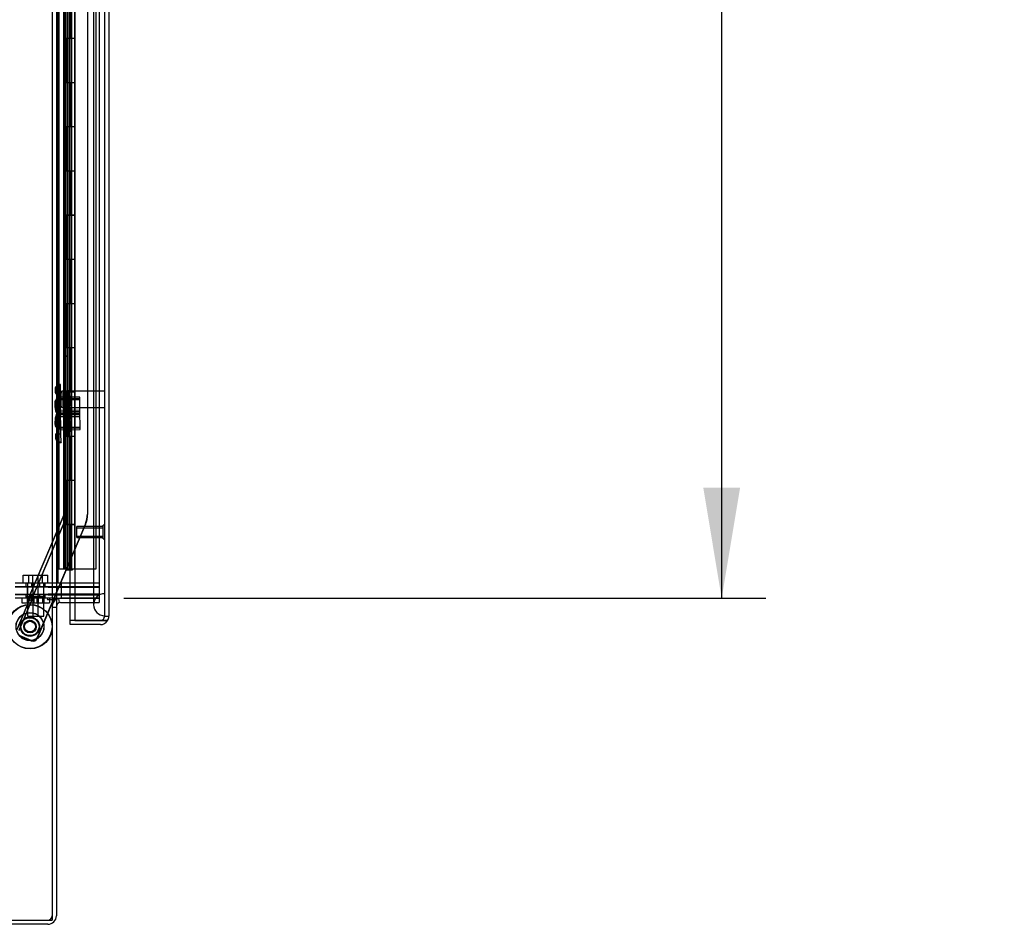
# Model space of a CAD drawing. Header units: inches. Extents: x 1 to 359, y -2 to 239.
# Tile 3 of 103: x 46 to 68, y 69 to 89. Entities that reach past the tile are written whole.
import ezdxf
from ezdxf.enums import TextEntityAlignment as Align
from ezdxf.lldxf.tags import DXFTag

# ---------------------------------------------------------------- set-up
doc = ezdxf.new("R2010")
doc.units = ezdxf.units.IN
doc.header["$MEASUREMENT"] = 0
for name, color, linetype in [('COM54746-60', 7, 'Continuous'), ('COM70098', 7, 'Continuous'), ('COM70220', 7, 'Continuous'), ('COM70739-9', 7, 'Continuous'), ('COM70839-3', 7, 'Continuous'), ('COM71195-8', 7, 'Continuous'), ('COM71197-1', 7, 'Continuous'), ('COM71303-3', 7, 'Continuous'), ('Default', 7, 'Continuous'), ('GSK87756', 7, 'Continuous'), ('NTS18147', 7, 'Continuous'), ('NTS86070', 7, 'Continuous'), ('ROL87452', 7, 'Continuous'), ('RVT17786', 7, 'Continuous'), ('SCC180005', 7, 'Continuous'), ('STD26122', 7, 'Continuous'), ('STD26258', 7, 'Continuous'), ('WAF25376', 7, 'Continuous'), ('WAM30038', 7, 'Continuous')]:
    doc.layers.add(name, color=color, linetype=linetype)
doc.styles.add('SEACAD_Times_New_Roman', font='times.ttf')
tags = doc.linetypes.add('HIDDEN2', pattern=[0.1875, 0.125, -0.0625]).pattern_tags.tags
tags[6:7] = [DXFTag(74, 4), DXFTag(75, 0), DXFTag(340, '0'), DXFTag(46, 0.0), DXFTag(50, 0.0), DXFTag(44, 0.0), DXFTag(45, 0.0)]
tags[4:5] = [DXFTag(74, 4), DXFTag(75, 0), DXFTag(340, '0'), DXFTag(46, 0.0), DXFTag(50, 0.0), DXFTag(44, 0.0), DXFTag(45, 0.0)]
doc.dimstyles.new('HAMMOND_(STH_-_540x360)', dxfattribs={"dimtxt": 2, "dimasz": 2.5, "dimexe": 1, "dimexo": 1, "dimgap": 0.5, "dimtad": 0, "dimtih": 1, "dimtoh": 1, "dimzin": 0, "dimdsep": 46, "dimtxsty": 'SEACAD_Times_New_Roman', "dimblk1": '_SE_FILLED', "dimblk2": '_SE_FILLED', "dimsah": 1, "dimcen": 1, "dimadec": 0, "dimazin": 0, "dimtfac": 0.8, "dimtofl": 0, "dimtmove": 0, "dimatfit": 3, "dimfxl": 1, "dimtolj": 1, "dimtzin": 0, "dimarcsym": 0})

# ---------------------------------------------------------------- blocks, each defined once
blk = doc.blocks.new('SE1')
at = {"layer": 'COM54746-60', "color": 7, "linetype": 'HIDDEN2'}
for p, q in [((46.439, 76.618), (46.439, 136.618)), ((46.625, 136.618), (46.625, 77.618)), ((46.725, 77.618), (46.725, 136.618)), ((47.28, 76.618), (47.28, 136.618)), ((46.54, 89.618), (46.54, 88.618)), ((46.545, 89.618), (46.545, 88.618)), ((46.549, 88.618), (46.549, 89.618)), ((46.558, 89.618), (46.558, 88.619)), ((46.62, 89.618), (46.62, 88.619)), ((46.634, 88.618), (46.634, 89.618)), ((46.675, 88.618), (46.675, 89.618)), ((46.68, 89.618), (46.68, 88.619)), ((46.686, 89.618), (46.686, 88.619)), ((46.73, 88.618), (46.73, 89.618)), ((46.54, 88.618), (46.545, 88.618)), ((46.54, 88.618), (46.54, 87.618)), ((46.558, 88.619), (46.558, 88.618)), ((46.558, 88.617), (46.686, 88.617)), ((46.589, 88.618), (46.589, 87.618)), ((46.62, 88.619), (46.62, 87.618)), ((46.634, 88.618), (46.634, 87.618)), ((46.675, 88.618), (46.675, 87.618)), ((46.68, 87.618), (46.68, 88.619)), ((46.686, 87.618), (46.686, 88.619)), ((46.73, 88.617), (46.686, 88.617)), ((46.73, 87.618), (46.73, 88.619)), ((46.73, 88.617), (46.792, 88.617)), ((46.54, 87.618), (46.54, 86.618)), ((46.54, 87.618), (46.545, 87.618)), ((46.545, 87.618), (46.545, 86.618)), ((46.549, 86.618), (46.549, 87.618)), ((46.558, 87.618), (46.558, 86.619)), ((46.62, 87.618), (46.62, 86.619)), ((46.634, 86.618), (46.634, 87.618)), ((46.675, 86.618), (46.675, 87.618)), ((46.68, 87.618), (46.68, 86.619)), ((46.686, 87.618), (46.686, 86.619)), ((46.73, 86.618), (46.73, 87.618)), ((46.54, 86.618), (46.545, 86.618)), ((46.54, 86.618), (46.54, 85.618)), ((46.558, 86.619), (46.558, 86.618)), ((46.558, 86.617), (46.686, 86.617)), ((46.589, 86.618), (46.589, 85.618)), ((46.62, 86.619), (46.62, 85.618)), ((46.634, 86.618), (46.634, 85.618)), ((46.675, 86.618), (46.675, 85.618)), ((46.68, 85.618), (46.68, 86.619)), ((46.686, 85.618), (46.686, 86.619)), ((46.73, 86.617), (46.686, 86.617)), ((46.73, 85.618), (46.73, 86.619)), ((46.73, 86.617), (46.792, 86.617)), ((46.439, 85.77), (46.377, 85.77)), ((46.54, 85.618), (46.54, 84.618)), ((46.54, 85.618), (46.545, 85.618)), ((46.545, 85.618), (46.545, 84.618)), ((46.549, 84.618), (46.549, 85.618)), ((46.558, 85.618), (46.558, 84.619)), ((46.62, 85.618), (46.62, 84.619)), ((46.634, 84.618), (46.634, 85.618)), ((46.675, 84.618), (46.675, 85.618)), ((46.68, 85.618), (46.68, 84.619)), ((46.686, 85.618), (46.686, 84.619)), ((46.73, 84.618), (46.73, 85.618)), ((46.377, 85.466), (46.439, 85.466)), ((46.54, 84.618), (46.545, 84.618)), ((46.54, 84.618), (46.54, 83.618)), ((46.558, 84.619), (46.558, 84.618)), ((46.558, 84.617), (46.686, 84.617)), ((46.589, 84.618), (46.589, 83.618)), ((46.62, 84.619), (46.62, 83.618)), ((46.634, 84.618), (46.634, 83.618)), ((46.675, 84.618), (46.675, 83.618)), ((46.68, 83.618), (46.68, 84.619)), ((46.686, 83.618), (46.686, 84.619)), ((46.73, 84.617), (46.686, 84.617)), ((46.73, 83.618), (46.73, 84.619)), ((46.73, 84.617), (46.792, 84.617)), ((46.54, 83.618), (46.54, 82.618)), ((46.54, 83.618), (46.545, 83.618)), ((46.545, 83.618), (46.545, 82.618)), ((46.549, 82.618), (46.549, 83.618)), ((46.558, 83.618), (46.558, 82.619)), ((46.62, 83.618), (46.62, 82.619)), ((46.634, 82.618), (46.634, 83.618)), ((46.675, 82.618), (46.675, 83.618)), ((46.68, 83.618), (46.68, 82.619)), ((46.686, 83.618), (46.686, 82.619)), ((46.73, 82.618), (46.73, 83.618)), ((46.54, 82.618), (46.545, 82.618)), ((46.54, 82.618), (46.54, 81.618)), ((46.558, 82.619), (46.558, 82.618)), ((46.558, 82.617), (46.686, 82.617)), ((46.589, 82.618), (46.589, 81.618)), ((46.62, 82.619), (46.62, 81.618)), ((46.634, 82.618), (46.634, 81.618)), ((46.675, 82.618), (46.675, 81.618)), ((46.68, 81.618), (46.68, 82.619)), ((46.686, 81.618), (46.686, 82.619)), ((46.73, 82.617), (46.686, 82.617)), ((46.73, 81.618), (46.73, 82.619)), ((46.73, 82.617), (46.792, 82.617)), ((46.54, 81.618), (46.54, 80.618)), ((46.54, 81.618), (46.545, 81.618)), ((46.545, 81.618), (46.545, 80.618)), ((46.549, 80.618), (46.549, 81.618)), ((46.558, 81.618), (46.558, 80.619)), ((46.62, 81.618), (46.62, 80.619)), ((46.634, 80.618), (46.634, 81.618)), ((46.675, 80.618), (46.675, 81.618)), ((46.68, 81.618), (46.68, 80.619)), ((46.686, 81.618), (46.686, 80.619)), ((46.73, 80.618), (46.73, 81.618)), ((46.54, 80.618), (46.545, 80.618)), ((46.54, 80.618), (46.54, 79.618)), ((46.558, 80.619), (46.558, 80.618)), ((46.558, 80.617), (46.686, 80.617)), ((46.589, 80.618), (46.589, 79.618)), ((46.62, 80.619), (46.62, 79.618)), ((46.634, 80.618), (46.634, 79.618)), ((46.675, 80.618), (46.675, 79.618)), ((46.68, 79.618), (46.68, 80.619)), ((46.686, 79.618), (46.686, 80.619)), ((46.73, 80.617), (46.686, 80.617)), ((46.73, 79.618), (46.73, 80.619)), ((46.73, 80.617), (46.792, 80.617)), ((46.439, 79.77), (46.377, 79.77)), ((46.54, 79.618), (46.54, 78.618)), ((46.54, 79.618), (46.545, 79.618)), ((46.545, 79.618), (46.545, 78.618)), ((46.549, 78.618), (46.549, 79.618)), ((46.558, 79.618), (46.558, 78.619)), ((46.62, 79.618), (46.62, 78.619)), ((46.634, 78.618), (46.634, 79.618)), ((46.675, 78.618), (46.675, 79.618)), ((46.68, 79.618), (46.68, 78.619)), ((46.686, 79.618), (46.686, 78.619)), ((46.73, 78.618), (46.73, 79.618)), ((46.377, 79.466), (46.439, 79.466)), ((46.54, 78.618), (46.545, 78.618)), ((46.54, 78.618), (46.54, 77.618)), ((46.558, 78.619), (46.558, 78.618)), ((46.558, 78.617), (46.686, 78.617)), ((46.589, 78.618), (46.589, 77.618)), ((46.62, 78.619), (46.62, 77.618)), ((46.634, 78.618), (46.634, 77.618)), ((46.675, 78.618), (46.675, 77.618)), ((46.68, 77.618), (46.68, 78.619)), ((46.686, 77.618), (46.686, 78.619)), ((46.73, 78.617), (46.686, 78.617)), ((46.73, 77.618), (46.73, 78.619)), ((46.73, 78.617), (46.792, 78.617)), ((46.54, 77.618), (46.54, 76.618)), ((46.54, 77.618), (46.545, 77.618)), ((46.545, 77.618), (46.545, 76.618)), ((46.549, 76.618), (46.549, 77.618)), ((46.558, 77.618), (46.558, 76.618)), ((46.62, 77.618), (46.62, 76.618)), ((46.625, 77.618), (46.625, 76.618)), ((46.634, 76.618), (46.634, 77.618)), ((46.675, 76.618), (46.675, 77.618)), ((46.68, 77.618), (46.68, 76.618)), ((46.686, 77.618), (46.686, 76.618)), ((46.725, 76.618), (46.725, 77.618)), ((46.73, 76.618), (46.73, 77.618)), ((46.613, 76.583), (46.613, 76.609)), ((46.613, 76.609), (46.663, 76.609)), ((46.663, 76.583), (46.613, 76.583)), ((46.625, 76.618), (46.625, 76.609)), ((46.688, 76.609), (46.663, 76.609)), ((46.688, 76.583), (46.663, 76.583)), ((46.688, 76.609), (46.738, 76.609)), ((46.738, 76.583), (46.688, 76.583)), ((46.725, 76.609), (46.725, 76.618)), ((46.738, 76.609), (46.738, 76.583)), ((46.794, 76.618), (47.28, 76.618))]:
    blk.add_line(p, q, dxfattribs=at)
at = {"layer": 'COM54746-60', "color": 7, "linetype": 'Continuous'}
for p, q in [((46.589, 88.618), (46.589, 89.618)), ((46.792, 88.618), (46.792, 89.618)), ((46.545, 87.618), (46.545, 88.618)), ((46.545, 88.618), (46.589, 88.618)), ((46.549, 88.618), (46.549, 87.618)), ((46.558, 88.619), (46.792, 88.619)), ((46.558, 88.618), (46.558, 87.618)), ((46.589, 88.618), (46.792, 88.618)), ((46.792, 87.618), (46.792, 88.619)), ((46.545, 87.618), (46.589, 87.618)), ((46.589, 87.618), (46.792, 87.618)), ((46.589, 87.618), (46.792, 87.618)), ((46.589, 86.618), (46.589, 87.618)), ((46.792, 86.618), (46.792, 87.618)), ((46.545, 85.618), (46.545, 86.618)), ((46.545, 86.618), (46.589, 86.618)), ((46.549, 86.618), (46.549, 85.618)), ((46.558, 86.619), (46.792, 86.619)), ((46.558, 86.618), (46.558, 85.618)), ((46.589, 86.618), (46.792, 86.618)), ((46.792, 85.618), (46.792, 86.619)), ((46.545, 85.618), (46.589, 85.618)), ((46.589, 85.618), (46.792, 85.618)), ((46.589, 85.618), (46.792, 85.618)), ((46.589, 84.618), (46.589, 85.618)), ((46.792, 84.618), (46.792, 85.618)), ((46.545, 83.618), (46.545, 84.618)), ((46.545, 84.618), (46.589, 84.618)), ((46.549, 84.618), (46.549, 83.618)), ((46.558, 84.619), (46.792, 84.619)), ((46.558, 84.618), (46.558, 83.618)), ((46.589, 84.618), (46.792, 84.618)), ((46.792, 83.618), (46.792, 84.619)), ((46.545, 83.618), (46.589, 83.618)), ((46.589, 83.618), (46.792, 83.618)), ((46.589, 83.618), (46.792, 83.618)), ((46.589, 82.618), (46.589, 83.618)), ((46.792, 82.618), (46.792, 83.618)), ((46.545, 81.618), (46.545, 82.618)), ((46.545, 82.618), (46.589, 82.618)), ((46.549, 82.618), (46.549, 81.618)), ((46.558, 82.619), (46.792, 82.619)), ((46.558, 82.618), (46.558, 81.618)), ((46.589, 82.618), (46.792, 82.618)), ((46.792, 81.618), (46.792, 82.619)), ((46.545, 81.618), (46.589, 81.618)), ((46.589, 81.618), (46.792, 81.618)), ((46.589, 81.618), (46.792, 81.618)), ((46.589, 80.618), (46.589, 81.618)), ((46.792, 80.618), (46.792, 81.618)), ((46.545, 79.618), (46.545, 80.618)), ((46.545, 80.618), (46.589, 80.618)), ((46.549, 80.618), (46.549, 79.618)), ((46.558, 80.619), (46.792, 80.619)), ((46.558, 80.618), (46.558, 79.618)), ((46.589, 80.618), (46.792, 80.618)), ((46.792, 79.618), (46.792, 80.619)), ((46.545, 79.618), (46.589, 79.618)), ((46.589, 79.618), (46.792, 79.618)), ((46.589, 79.618), (46.792, 79.618)), ((46.589, 78.618), (46.589, 79.618)), ((46.792, 78.618), (46.792, 79.618)), ((46.545, 77.618), (46.545, 78.618)), ((46.545, 78.618), (46.589, 78.618)), ((46.549, 78.618), (46.549, 77.618)), ((46.558, 78.619), (46.792, 78.619)), ((46.558, 78.618), (46.558, 77.618)), ((46.589, 78.618), (46.792, 78.618)), ((46.792, 77.618), (46.792, 78.619)), ((46.545, 77.618), (46.589, 77.618)), ((46.792, 77.618), (46.558, 77.618)), ((46.589, 76.618), (46.589, 77.618)), ((46.589, 77.618), (46.792, 77.618)), ((46.625, 77.618), (46.625, 77.618)), ((46.725, 77.618), (46.725, 77.618)), ((46.73, 77.618), (46.73, 77.618)), ((46.792, 77.618), (46.792, 77.618)), ((46.792, 76.618), (46.792, 77.618)), ((46.377, 76.618), (46.589, 76.618)), ((46.589, 76.618), (46.792, 76.618)), ((46.792, 76.618), (46.794, 76.618))]:
    blk.add_line(p, q, dxfattribs=at)
at = {"layer": 'COM70098', "color": 7, "linetype": 'HIDDEN2'}
for p, q in [((45.445, 76.294), (46.195, 76.294)), ((45.688, 76.294), (45.688, 76.199)), ((45.813, 76.294), (45.813, 76.199)), ((46, 76.199), (46, 76.294)), ((46.125, 76.199), (46.125, 76.294)), ((46.195, 76.294), (47.344, 76.294)), ((46.487, 76.294), (46.487, 76.199)), ((46.195, 76.199), (45.445, 76.199)), ((45.445, 76.044), (46.195, 76.044)), ((45.688, 76.044), (45.688, 75.949)), ((45.813, 76.044), (45.813, 75.949)), ((46, 75.949), (46, 76.044)), ((46.125, 75.949), (46.125, 76.044)), ((46.195, 76.199), (47.344, 76.199)), ((47.344, 76.044), (46.195, 76.044)), ((46.487, 76.044), (46.487, 75.949)), ((46.195, 75.949), (45.445, 75.949))]:
    blk.add_line(p, q, dxfattribs=at)
at = {"layer": 'COM70220', "color": 7, "linetype": 'HIDDEN2'}
for p, q in [((47.219, 137.112), (47.219, 76.052)), ((47.465, 137.112), (47.465, 76.052)), ((47.467, 137.112), (47.467, 76.052)), ((47.468, 137.112), (47.468, 76.052)), ((47.219, 76.052), (47.219, 75.802)), ((47.465, 76.052), (47.465, 75.802)), ((47.467, 76.051), (47.465, 75.802)), ((47.467, 76.052), (47.467, 75.553)), ((47.468, 76.051), (47.467, 76.051)), ((47.468, 76.052), (47.468, 75.553)), ((47.465, 75.802), (47.467, 75.553)), ((47.467, 75.553), (47.468, 75.553))]:
    blk.add_line(p, q, dxfattribs=at)
blk.add_arc((47.469, 75.802), 0.25, 90, 270, dxfattribs=at)
at = {"layer": 'COM70739-9', "color": 7, "linetype": 'HIDDEN2'}
blk.add_line((46.407, 136.914), (46.407, 76.294), dxfattribs=at)
at = {"layer": 'COM70839-3', "color": 7, "linetype": 'HIDDEN2'}
for p, q in [((46.549, 105.756), (46.549, 77.853)), ((46.553, 105.748), (46.553, 77.846)), ((46.621, 105.756), (46.621, 77.853)), ((46.625, 105.748), (46.625, 77.846)), ((47.08, 103.495), (47.08, 77.853)), ((47.084, 103.488), (47.084, 77.846)), ((46.621, 81.422), (46.549, 81.422)), ((46.625, 81.415), (46.553, 81.415)), ((46.549, 78.422), (46.621, 78.422)), ((46.553, 78.415), (46.625, 78.415)), ((46.546, 77.839), (45.77, 76.01)), ((46.55, 77.832), (45.773, 76.003)), ((46.613, 77.811), (45.836, 75.982)), ((46.616, 77.804), (45.84, 75.974)), ((47.035, 77.632), (45.938, 75.047)), ((47.039, 77.624), (46.327, 75.949)), ((45.773, 76.003), (45.84, 75.974)), ((45.842, 75.996), (45.776, 76.025)), ((45.846, 75.989), (45.779, 76.017)), ((45.767, 75.92), (45.479, 75.241)), ((45.77, 75.912), (45.482, 75.234)), ((45.817, 75.893), (45.529, 75.214)), ((45.813, 75.9), (45.601, 75.4)), ((45.817, 75.893), (45.77, 75.912)), ((46.315, 75.919), (45.941, 75.039)), ((45.595, 75.386), (45.525, 75.222)), ((45.807, 74.994), (45.56, 75.098)), ((45.81, 74.986), (45.563, 75.091))]:
    blk.add_line(p, q, dxfattribs=at)
at = {"layer": 'COM70839-3', "color": 7, "linetype": 'Continuous'}
blk.add_line((46.327, 75.949), (46.315, 75.919), dxfattribs=at)
at = {"layer": 'COM70839-3', "color": 7, "linetype": 'HIDDEN2'}
blk.add_circle((45.782, 75.303), 0.129, dxfattribs=at)
for centre, radius, start, end in [((46.513, 77.853), 0.036, 337, 0), ((46.517, 77.846), 0.036, 337, 0), ((46.513, 77.853), 0.108, 337, 360), ((46.517, 77.846), 0.108, 337, 0), ((46.513, 77.853), 0.567, 337, 360), ((46.517, 77.846), 0.567, 337, 0), ((45.779, 75.311), 0.129, 14.1684, 341.4282), ((45.599, 75.19), 0.1, 213.5987, 247), ((45.603, 75.183), 0.1, 213.5987, 247), ((45.846, 75.086), 0.1, 247, 337), ((45.849, 75.078), 0.1, 247, 337)]:
    blk.add_arc(centre, radius, start, end, dxfattribs=at)
for points, knots in [([(45.773, 76.003), (45.773, 76.002), (45.773, 76.001), (45.772, 75.999), (45.772, 75.995), (45.772, 75.991), (45.773, 75.984), (45.774, 75.975), (45.776, 75.963), (45.777, 75.95), (45.777, 75.938), (45.775, 75.928), (45.773, 75.92), (45.771, 75.915), (45.77, 75.912)], [0, 0, 0, 0, 0.040175, 0.080102, 0.158226, 0.23381, 0.30692, 0.445198, 0.573002, 0.690655, 0.799398, 0.868041, 0.934412, 1, 1, 1, 1]), ([(45.813, 75.9), (45.814, 75.901), (45.814, 75.903), (45.815, 75.904), (45.815, 75.904), (45.815, 75.905), (45.815, 75.905), (45.816, 75.908), (45.817, 75.91), (45.819, 75.916), (45.82, 75.92), (45.824, 75.931), (45.826, 75.939), (45.831, 75.961), (45.833, 75.974), (45.836, 75.982)], [0, 0, 0, 0, 0.03125, 0.03125, 0.046875, 0.046875, 0.0625, 0.0625, 0.125, 0.125, 0.25, 0.25, 0.5, 0.5, 1, 1, 1, 1]), ([(45.84, 75.974), (45.839, 75.974), (45.839, 75.974), (45.839, 75.973), (45.839, 75.973), (45.839, 75.973), (45.839, 75.973), (45.839, 75.972), (45.839, 75.972), (45.838, 75.97), (45.838, 75.969), (45.836, 75.965), (45.836, 75.962), (45.834, 75.953), (45.833, 75.946), (45.828, 75.924), (45.823, 75.908), (45.817, 75.893)], [0, 0, 0, 0, 0.015625, 0.015625, 0.023438, 0.023438, 0.03125, 0.03125, 0.0625, 0.0625, 0.125, 0.125, 0.25, 0.25, 0.5, 0.5, 1, 1, 1, 1])]:
    blk.add_open_spline(points, degree=3, knots=knots, dxfattribs=at)
at = {"layer": 'COM71195-8', "color": 7, "linetype": 'Continuous'}
for p, q in [((46.794, 137.789), (46.794, 75.447)), ((47.564, 137.694), (47.564, 75.542)), ((46.689, 75.447), (46.689, 75.854)), ((46.689, 75.352), (46.689, 75.447)), ((47.374, 75.447), (46.689, 75.447)), ((46.794, 75.447), (46.689, 75.447)), ((47.374, 75.352), (46.689, 75.352)), ((46.794, 75.447), (47.374, 75.447)), ((47.374, 75.447), (47.539, 75.447)), ((47.539, 75.447), (47.374, 75.447))]:
    blk.add_line(p, q, dxfattribs=at)
at = {"layer": 'COM71195-8', "color": 7, "linetype": 'HIDDEN2'}
for p, q in [((47.469, 137.694), (47.469, 75.542)), ((46.689, 75.854), (46.689, 137.354)), ((47.469, 75.542), (47.564, 75.542))]:
    blk.add_line(p, q, dxfattribs=at)
blk.add_arc((47.374, 75.542), 0.095, 270, 0, dxfattribs=at)
at = {"layer": 'COM71195-8', "color": 7, "linetype": 'Continuous'}
for start, end in [(270, 330), (330, 0)]:
    blk.add_arc((47.374, 75.542), 0.19, start, end, dxfattribs=at)
at = {"layer": 'COM71195-8', "color": 7, "linetype": 'HIDDEN2'}
blk.add_ellipse((47.374, 75.542), major_axis=(-0.095, 0), ratio=0.999171, start_param=1.570796, end_param=3.141593, dxfattribs=at)
at = {"layer": 'COM71195-8', "color": 7, "linetype": 'Continuous'}
blk.add_ellipse((47.374, 75.542), major_axis=(-0.19, 0), ratio=0.999171, start_param=2.617994, end_param=3.141593, dxfattribs=at)
at = {"layer": 'COM71197-1', "color": 7, "linetype": 'HIDDEN2'}
for p, q in [((46.282, 137.259), (46.282, 75.949)), ((47.344, 137.259), (47.344, 75.949)), ((47.344, 75.949), (46.794, 75.949))]:
    blk.add_line(p, q, dxfattribs=at)
at = {"layer": 'COM71197-1', "color": 7, "linetype": 'Continuous'}
for p, q in [((46.377, 137.259), (46.377, 75.949)), ((46.377, 75.949), (46.187, 75.949)), ((46.187, 75.919), (46.282, 75.919)), ((46.282, 75.919), (46.282, 68.669)), ((46.377, 75.949), (46.472, 75.949)), ((46.794, 75.949), (46.472, 75.949)), ((22.412, 68.669), (46.282, 68.669))]:
    blk.add_line(p, q, dxfattribs=at)
blk.add_arc((46.187, 75.934), 0.015, 90, 270, dxfattribs=at)
at = {"layer": 'COM71303-3', "color": 7, "linetype": 'Continuous'}
for p, q in [((46.377, 75.919), (46.282, 75.919)), ((46.377, 75.919), (46.377, 68.764)), ((46.472, 75.949), (46.794, 75.949)), ((46.472, 75.854), (46.794, 75.854)), ((46.187, 68.574), (22.507, 68.574))]:
    blk.add_line(p, q, dxfattribs=at)
at = {"layer": 'COM71303-3', "color": 7, "linetype": 'HIDDEN2'}
for p, q in [((46.452, 75.852), (46.432, 75.945)), ((46.794, 75.949), (47.344, 75.949)), ((46.794, 75.854), (47.344, 75.854)), ((47.344, 75.949), (47.344, 75.854)), ((46.282, 75.744), (46.377, 75.744))]:
    blk.add_line(p, q, dxfattribs=at)
for centre, radius, start, end in [((46.472, 75.759), 0.19, 122.6369, 180), ((46.187, 68.764), 0.095, 270, 0)]:
    blk.add_arc(centre, radius, start, end, dxfattribs=at)
at = {"layer": 'COM71303-3', "color": 7, "linetype": 'Continuous'}
for centre, radius, start, end in [((46.472, 75.759), 0.19, 90, 122.6369), ((46.472, 75.759), 0.095, 90, 180), ((46.187, 68.764), 0.19, 270, 0)]:
    blk.add_arc(centre, radius, start, end, dxfattribs=at)
at = {"layer": 'GSK87756', "color": 7, "linetype": 'HIDDEN2'}
for p, q in [((45.445, 76.215), (46.195, 76.215)), ((46.195, 76.027), (45.445, 76.027)), ((45.719, 76.215), (45.719, 76.027)), ((45.844, 76.215), (45.844, 76.027)), ((45.969, 76.027), (45.969, 76.215)), ((46.094, 76.027), (46.094, 76.215)), ((46.195, 76.215), (47.344, 76.215)), ((46.195, 76.027), (47.344, 76.027)), ((46.487, 76.215), (46.487, 76.027))]:
    blk.add_line(p, q, dxfattribs=at)
at = {"layer": 'NTS18147', "color": 7, "linetype": 'HIDDEN2'}
for p, q in [((46.348, 80.685), (46.348, 80.63)), ((46.41, 80.59), (46.411, 80.724)), ((46.411, 80.784), (46.411, 80.779)), ((46.474, 80.783), (46.411, 80.784)), ((46.411, 80.779), (46.474, 80.779)), ((46.411, 80.724), (46.411, 80.779)), ((46.473, 80.59), (46.474, 80.779)), ((46.474, 80.779), (46.474, 80.783)), ((46.464, 80.475), (46.401, 80.473)), ((46.401, 80.469), (46.401, 80.473)), ((46.401, 80.469), (46.464, 80.47)), ((46.402, 80.414), (46.401, 80.469)), ((46.407, 80.095), (46.409, 80.472)), ((46.41, 80.59), (46.409, 80.472)), ((46.409, 80.472), (46.472, 80.472)), ((46.91, 80.468), (46.409, 80.471)), ((46.473, 80.59), (46.41, 80.59)), ((46.464, 80.47), (46.464, 80.475)), ((46.468, 80.281), (46.464, 80.47)), ((46.47, 80.095), (46.472, 80.472)), ((46.472, 80.472), (46.473, 80.59)), ((46.91, 80.501), (46.472, 80.503)), ((46.907, 80.061), (46.91, 80.501)), ((46.341, 80.373), (46.342, 80.318)), ((46.405, 80.28), (46.402, 80.414)), ((46.468, 80.281), (46.405, 80.28)), ((46.405, 80.28), (46.407, 80.162)), ((46.91, 80.437), (46.409, 80.44)), ((46.47, 80.164), (46.468, 80.281)), ((46.407, 80.095), (46.406, 79.977)), ((46.908, 80.172), (46.407, 80.161)), ((46.407, 80.162), (46.47, 80.164)), ((46.416, 79.785), (46.407, 80.162)), ((46.407, 80.127), (46.908, 80.124)), ((46.908, 80.093), (46.407, 80.096)), ((46.47, 80.095), (46.407, 80.095)), ((46.909, 80.141), (46.408, 80.13)), ((46.469, 79.977), (46.47, 80.095)), ((46.907, 80.205), (46.47, 80.195)), ((46.479, 79.786), (46.47, 80.164)), ((46.47, 80.063), (46.907, 80.061)), ((46.917, 79.765), (46.907, 80.205)), ((46.344, 79.938), (46.344, 79.883)), ((46.406, 79.843), (46.405, 79.788)), ((46.405, 79.784), (46.405, 79.788)), ((46.468, 79.788), (46.405, 79.788)), ((46.406, 79.977), (46.469, 79.977)), ((46.406, 79.843), (46.406, 79.977)), ((46.415, 79.817), (46.915, 79.828)), ((46.916, 79.797), (46.416, 79.786)), ((46.479, 79.786), (46.416, 79.785)), ((46.468, 79.788), (46.469, 79.977)), ((46.468, 79.788), (46.468, 79.783)), ((46.481, 79.668), (46.479, 79.786)), ((46.357, 79.626), (46.358, 79.571)), ((46.405, 79.784), (46.468, 79.783)), ((46.416, 79.785), (46.418, 79.667)), ((46.418, 79.667), (46.481, 79.668)), ((46.421, 79.533), (46.418, 79.667)), ((46.479, 79.755), (46.917, 79.765)), ((46.486, 79.48), (46.481, 79.668)), ((46.421, 79.533), (46.423, 79.478)), ((46.486, 79.48), (46.423, 79.478)), ((46.423, 79.478), (46.423, 79.474)), ((46.423, 79.474), (46.486, 79.475)), ((46.486, 79.48), (46.486, 79.475))]:
    blk.add_line(p, q, dxfattribs=at)
for centre, start, end in [((46.664, 80.282), 143.2962, 216.0286), ((46.668, 79.979), 144.8989, 217.6313)]:
    blk.add_arc(centre, 0.318, start, end, dxfattribs=at)
for centre, major_axis in [((46.667, 80.629), (0.318, -0.002)), ((46.667, 80.683), (0.318, -0.002)), ((46.659, 80.38), (0.318, 0.007)), ((46.66, 80.325), (0.318, 0.007)), ((46.662, 79.936), (0.318, -0.002)), ((46.662, 79.881), (0.318, -0.002)), ((46.676, 79.633), (0.318, 0.007)), ((46.677, 79.578), (0.318, 0.007))]:
    blk.add_ellipse(centre, major_axis=major_axis, ratio=0.5, start_param=2.506883, end_param=3.776302, dxfattribs=at)
at = {"layer": 'NTS86070', "color": 7, "linetype": 'HIDDEN2'}
for p, q in [((45.594, 75.949), (45.594, 75.849)), ((45.594, 75.849), (45.719, 75.849)), ((45.698, 75.979), (45.698, 75.949)), ((45.708, 75.989), (45.833, 75.989)), ((45.719, 75.989), (45.719, 75.849)), ((45.719, 75.949), (45.719, 75.849)), ((45.719, 75.849), (46.219, 75.849)), ((45.744, 75.989), (45.744, 75.849)), ((45.823, 75.979), (45.823, 75.949)), ((45.833, 75.989), (46.106, 75.989)), ((45.844, 75.989), (45.844, 75.849)), ((45.869, 75.989), (45.869, 75.849)), ((45.945, 75.849), (45.945, 75.989)), ((45.969, 75.989), (45.969, 75.849)), ((45.991, 75.949), (45.991, 75.979)), ((46.07, 75.849), (46.07, 75.989)), ((46.094, 75.989), (46.094, 75.849)), ((46.094, 75.949), (46.094, 75.849)), ((46.116, 75.949), (46.116, 75.979)), ((46.219, 75.949), (46.219, 75.849))]:
    blk.add_line(p, q, dxfattribs=at)
for centre, start, end in [((45.708, 75.979), 90, 180), ((45.981, 75.979), 0, 90), ((46.106, 75.979), 0, 90)]:
    blk.add_arc(centre, 0.01, start, end, dxfattribs=at)
at = {"layer": 'ROL87452', "color": 7, "linetype": 'HIDDEN2'}
for centre, radius in [((45.779, 75.311), 0.5), ((45.782, 75.303), 0.5), ((45.779, 75.311), 0.206), ((45.782, 75.303), 0.206)]:
    blk.add_circle(centre, radius, dxfattribs=at)
at = {"layer": 'RVT17786', "color": 7, "linetype": 'HIDDEN2'}
for centre, radius in [((45.779, 75.311), 0.217), ((45.782, 75.303), 0.217), ((45.779, 75.311), 0.125), ((45.782, 75.303), 0.125)]:
    blk.add_circle(centre, radius, dxfattribs=at)
at = {"layer": 'SCC180005', "color": 7, "linetype": 'HIDDEN2'}
for p, q in [((45.628, 76.468), (45.753, 76.468)), ((45.628, 76.294), (45.628, 76.468)), ((45.753, 76.468), (45.969, 76.468)), ((45.753, 76.294), (45.753, 76.468)), ((45.844, 76.294), (45.844, 76.468)), ((45.969, 76.468), (46.185, 76.468)), ((45.969, 76.294), (45.969, 76.468)), ((46.06, 76.294), (46.06, 76.468)), ((46.185, 76.294), (46.185, 76.468)), ((45.721, 76.294), (45.721, 75.544)), ((45.846, 76.294), (45.846, 75.544)), ((45.967, 75.544), (45.967, 76.294)), ((46.092, 75.544), (46.092, 76.294)), ((45.721, 75.544), (45.846, 75.544)), ((45.846, 75.544), (46.092, 75.544))]:
    blk.add_line(p, q, dxfattribs=at)
at = {"layer": 'STD26122', "color": 7, "linetype": 'HIDDEN2'}
for p, q in [((46.504, 80.632), (46.469, 80.597)), ((46.469, 80.297), (46.469, 80.597)), ((46.504, 80.632), (46.504, 80.262)), ((47.469, 80.632), (46.504, 80.632)), ((46.469, 80.297), (46.504, 80.262)), ((46.504, 80.262), (47.469, 80.262))]:
    blk.add_line(p, q, dxfattribs=at)
at = {"layer": 'STD26258', "color": 7, "linetype": 'HIDDEN2'}
for p, q in [((46.844, 77.322), (46.844, 77.572)), ((47.438, 77.572), (46.844, 77.572)), ((47.438, 77.291), (47.438, 77.603)), ((47.469, 77.603), (47.438, 77.603)), ((46.844, 77.541), (47.438, 77.541)), ((46.844, 77.352), (47.438, 77.352)), ((46.844, 77.322), (47.438, 77.322)), ((47.438, 77.291), (47.469, 77.291))]:
    blk.add_line(p, q, dxfattribs=at)
at = {"layer": 'WAF25376', "color": 7, "linetype": 'HIDDEN2'}
for centre, radius in [((45.779, 75.311), 0.315), ((45.782, 75.303), 0.315), ((45.779, 75.311), 0.14), ((45.782, 75.303), 0.14)]:
    blk.add_circle(centre, radius, dxfattribs=at)
at = {"layer": 'WAM30038', "color": 7, "linetype": 'HIDDEN2'}
for p, q in [((46.623, 80.657), (46.619, 79.907)), ((46.652, 80.489), (46.622, 80.49)), ((46.647, 80.657), (46.623, 80.657)), ((46.647, 80.568), (46.623, 80.568)), ((46.694, 80.443), (46.629, 80.484)), ((46.629, 80.484), (46.694, 80.443)), ((46.629, 80.46), (46.694, 80.418)), ((46.694, 80.418), (46.629, 80.46)), ((46.647, 80.657), (46.643, 79.907)), ((46.652, 80.489), (46.652, 80.489)), ((46.665, 80.484), (46.71, 80.456)), ((46.71, 80.456), (46.665, 80.484)), ((46.71, 80.431), (46.665, 80.459)), ((46.665, 80.459), (46.71, 80.431)), ((46.71, 80.51), (46.694, 80.492)), ((46.694, 80.443), (46.694, 80.492)), ((46.694, 80.492), (46.694, 80.443)), ((46.71, 80.456), (46.694, 80.443)), ((46.694, 80.443), (46.71, 80.456)), ((46.71, 80.456), (46.71, 80.51)), ((46.71, 80.51), (46.71, 80.456)), ((46.64, 80.354), (46.616, 80.353)), ((46.616, 80.353), (46.633, 79.603)), ((46.642, 80.264), (46.618, 80.264)), ((46.664, 80.3), (46.628, 80.3)), ((46.664, 80.265), (46.628, 80.265)), ((46.64, 80.354), (46.657, 79.604)), ((46.709, 80.299), (46.664, 80.3)), ((46.664, 80.265), (46.709, 80.264)), ((46.692, 80.146), (46.693, 80.264)), ((46.693, 80.264), (46.692, 80.146)), ((46.693, 80.299), (46.694, 80.418)), ((46.694, 80.418), (46.693, 80.299)), ((46.694, 80.418), (46.71, 80.431)), ((46.71, 80.431), (46.694, 80.418)), ((46.708, 80.133), (46.709, 80.264)), ((46.709, 80.264), (46.708, 80.133)), ((46.709, 80.299), (46.71, 80.431)), ((46.71, 80.431), (46.709, 80.299)), ((46.65, 80.186), (46.62, 80.185)), ((46.62, 80.075), (46.649, 80.075)), ((46.627, 80.18), (46.693, 80.141)), ((46.692, 80.146), (46.627, 80.105)), ((46.627, 80.105), (46.692, 80.146)), ((46.627, 80.08), (46.692, 80.121)), ((46.692, 80.121), (46.627, 80.08)), ((46.694, 80.116), (46.628, 80.156)), ((46.65, 80.186), (46.65, 80.186)), ((46.709, 80.154), (46.663, 80.181)), ((46.663, 80.105), (46.708, 80.133)), ((46.708, 80.133), (46.663, 80.105)), ((46.708, 80.108), (46.663, 80.08)), ((46.663, 80.08), (46.708, 80.108)), ((46.664, 80.156), (46.709, 80.129)), ((46.707, 80.208), (46.692, 80.19)), ((46.692, 80.19), (46.693, 80.141)), ((46.708, 80.133), (46.692, 80.146)), ((46.692, 80.146), (46.708, 80.133)), ((46.692, 80.072), (46.692, 80.121)), ((46.692, 80.121), (46.708, 80.108)), ((46.692, 80.121), (46.692, 80.072)), ((46.708, 80.108), (46.692, 80.121)), ((46.692, 80.072), (46.708, 80.054)), ((46.693, 80.141), (46.709, 80.154)), ((46.709, 80.129), (46.694, 80.116)), ((46.694, 80.116), (46.696, 79.997)), ((46.707, 80.208), (46.709, 80.154)), ((46.708, 80.054), (46.708, 80.108)), ((46.708, 80.108), (46.708, 80.054)), ((46.709, 80.129), (46.712, 79.998)), ((46.619, 79.997), (46.643, 79.997)), ((46.619, 79.907), (46.643, 79.907)), ((46.667, 79.997), (46.631, 79.996)), ((46.668, 79.962), (46.632, 79.961)), ((46.635, 79.801), (46.7, 79.844)), ((46.7, 79.819), (46.636, 79.776)), ((46.712, 79.998), (46.667, 79.997)), ((46.668, 79.962), (46.713, 79.963)), ((46.716, 79.831), (46.672, 79.802)), ((46.672, 79.777), (46.716, 79.806)), ((46.697, 79.962), (46.7, 79.844)), ((46.7, 79.844), (46.716, 79.831)), ((46.7, 79.819), (46.701, 79.77)), ((46.716, 79.806), (46.7, 79.819)), ((46.713, 79.963), (46.716, 79.831)), ((46.716, 79.806), (46.718, 79.752)), ((46.629, 79.771), (46.659, 79.772)), ((46.631, 79.693), (46.655, 79.693)), ((46.633, 79.603), (46.657, 79.604)), ((46.701, 79.77), (46.718, 79.752))]:
    blk.add_line(p, q, dxfattribs=at)
for centre, radius, start, end in [((47.238, 81.185), 0.854, 226.2172, 227.9525), ((47.235, 81.182), 0.85, 227.1656, 227.9566), ((47.216, 80.897), 0.854, 227.8198, 229.5552), ((46.663, 80.282), 0.0182, 86.8233, 177.6567), ((46.663, 80.283), 0.0181, 181.4343, 272.7355), ((47.227, 79.373), 0.854, 131.3723, 133.1077), ((47.224, 79.376), 0.85, 131.3683, 133.1117), ((46.667, 79.979), 0.0182, 88.426, 179.2593), ((46.667, 79.98), 0.0181, 183.0369, 274.3381), ((47.256, 79.086), 0.854, 132.975, 134.7103), ((47.253, 79.089), 0.85, 132.9709, 134.7144)]:
    blk.add_arc(centre, radius, start, end, dxfattribs=at)
for points, knots in [([(46.694, 80.492), (46.674, 80.51), (46.654, 80.528), (46.634, 80.546), (46.633, 80.548), (46.631, 80.549), (46.63, 80.551)], [0, 0, 0, 0, 0.926871, 0.926871, 0.926871, 1, 1, 1, 1]), ([(46.665, 80.484), (46.663, 80.486), (46.661, 80.487), (46.657, 80.489), (46.655, 80.489), (46.651, 80.49), (46.65, 80.489), (46.647, 80.488), (46.646, 80.486), (46.646, 80.484)], [0, 0, 0, 0, 0.25, 0.25, 0.5, 0.5, 0.75, 0.75, 1, 1, 1, 1]), ([(46.646, 80.484), (46.646, 80.482), (46.647, 80.48), (46.65, 80.475), (46.651, 80.472), (46.657, 80.466), (46.661, 80.462), (46.665, 80.459)], [0, 0, 0, 0, 0.25, 0.25, 0.5, 0.5, 1, 1, 1, 1]), ([(46.666, 80.55), (46.668, 80.549), (46.67, 80.547), (46.672, 80.545), (46.685, 80.533), (46.698, 80.522), (46.71, 80.51)], [0, 0, 0, 0, 0.141448, 0.141448, 0.141448, 1, 1, 1, 1]), ([(46.692, 80.19), (46.671, 80.208), (46.651, 80.225), (46.63, 80.242), (46.629, 80.244), (46.627, 80.245), (46.626, 80.247)], [0, 0, 0, 0, 0.926871, 0.926871, 0.926871, 1, 1, 1, 1]), ([(46.662, 80.247), (46.664, 80.246), (46.666, 80.244), (46.668, 80.242), (46.681, 80.231), (46.694, 80.22), (46.707, 80.208)], [0, 0, 0, 0, 0.141448, 0.141448, 0.141448, 1, 1, 1, 1]), ([(46.626, 80.014), (46.628, 80.016), (46.63, 80.017), (46.631, 80.018), (46.651, 80.036), (46.672, 80.054), (46.692, 80.072)], [0, 0, 0, 0, 0.073129, 0.073129, 0.073129, 1, 1, 1, 1]), ([(46.644, 80.181), (46.644, 80.179), (46.645, 80.176), (46.648, 80.171), (46.649, 80.169), (46.655, 80.163), (46.659, 80.159), (46.664, 80.156)], [0, 0, 0, 0, 0.25, 0.25, 0.5, 0.5, 1, 1, 1, 1]), ([(46.663, 80.105), (46.661, 80.104), (46.659, 80.102), (46.655, 80.098), (46.653, 80.096), (46.649, 80.092), (46.647, 80.09), (46.645, 80.085), (46.644, 80.082), (46.644, 80.08)], [0, 0, 0, 0, 0.25, 0.25, 0.5, 0.5, 0.75, 0.75, 1, 1, 1, 1]), ([(46.663, 80.181), (46.661, 80.182), (46.659, 80.184), (46.655, 80.185), (46.653, 80.186), (46.65, 80.186), (46.65, 80.186), (46.649, 80.186)], [0, 0, 0, 0, 0.25, 0.25, 0.5, 0.5, 0.5626015, 0.5626015, 0.5626015, 0.5626015]), ([(46.649, 80.075), (46.65, 80.075), (46.65, 80.075), (46.654, 80.076), (46.659, 80.077), (46.663, 80.08)], [0.4389304, 0.4389304, 0.4389304, 0.4389304, 0.5, 0.5, 1, 1, 1, 1]), ([(46.708, 80.054), (46.695, 80.042), (46.682, 80.031), (46.669, 80.02), (46.667, 80.018), (46.665, 80.016), (46.663, 80.014)], [0, 0, 0, 0, 0.858552, 0.858552, 0.858552, 1, 1, 1, 1]), ([(46.672, 79.802), (46.669, 79.8), (46.667, 79.799), (46.663, 79.795), (46.661, 79.793), (46.658, 79.789), (46.656, 79.786), (46.654, 79.781), (46.653, 79.779), (46.653, 79.777)], [0, 0, 0, 0, 0.25, 0.25, 0.5, 0.5, 0.75, 0.75, 1, 1, 1, 1]), ([(46.637, 79.71), (46.639, 79.712), (46.641, 79.713), (46.642, 79.715), (46.662, 79.733), (46.682, 79.751), (46.701, 79.77)], [0, 0, 0, 0, 0.073129, 0.073129, 0.073129, 1, 1, 1, 1]), ([(46.659, 79.772), (46.659, 79.772), (46.66, 79.772), (46.664, 79.772), (46.668, 79.774), (46.672, 79.777)], [0.4389304, 0.4389304, 0.4389304, 0.4389304, 0.5, 0.5, 1, 1, 1, 1]), ([(46.718, 79.752), (46.705, 79.74), (46.692, 79.728), (46.68, 79.717), (46.678, 79.715), (46.676, 79.713), (46.674, 79.711)], [0, 0, 0, 0, 0.858552, 0.858552, 0.858552, 1, 1, 1, 1])]:
    blk.add_open_spline(points, degree=3, knots=knots, dxfattribs=at)
blk = doc.blocks.new('DMBLK75')
at = {"layer": 'Default', "linetype": 'Continuous', "transparency": 16777216}
for points in [[(61.853, 134.759), (61.436, 137.259), (61.02, 134.759)], [(61.853, 78.449), (61.02, 78.449), (61.436, 75.949)]]:
    blk.add_hatch(color=7, dxfattribs=at).paths.add_polyline_path(points)
at = {"layer": 'Default', "color": 7, "linetype": 'Continuous', "transparency": 16777216}
for p, q in [((48.344, 137.259), (62.436, 137.259)), ((61.436, 137.259), (61.436, 108.304)), ((61.436, 101.904), (61.436, 75.949)), ((47.908, 75.949), (62.436, 75.949))]:
    blk.add_line(p, q, dxfattribs=at)
at = {"layer": 'Default', "color": 7, "linetype": 'Continuous', "transparency": 16777216, "style": 'SEACAD_Times_New_Roman'}
for s, p in [('61.31', (58.024, 107.604)), ('OPENNING', (53.877, 104.604))]:
    blk.add_text(s, height=2, dxfattribs=at).set_placement(p, align=Align.TOP_LEFT)
blk = doc.blocks.new('_SE_FILLED')
at = {"color": 0}
blk.add_line((0, 0), (-1, 0), dxfattribs=at)
blk.add_solid([(0, 0), (-1, -0.1665), (-1, 0.1665), (0, 0)], dxfattribs=at)

msp = doc.modelspace()

# ---------------------------------------------------------------- block references
at = {"layer": 'Default'}
msp.add_blockref('SE1', (0, 0), dxfattribs=at)

# ---------------------------------------------------------------- dimensions: what is measured, and where the dimension line sits
at = {"layer": 'Default', "color": 7, "linetype": 'Continuous'}
dim = msp.add_linear_dim(base=(61.436, 75.949), p1=(47.344, 137.259), p2=(46.908, 75.949), angle=90, text='\\A1;<>\\POPENNING', dimstyle='HAMMOND_(STH_-_540x360)', dxfattribs=at)
dim.commit()
dim.dimension.update_dxf_attribs({"geometry": 'DMBLK75', "text_midpoint": (61.436, 106.604), "dimtype": 160})

doc.saveas('drawing.dxf')
